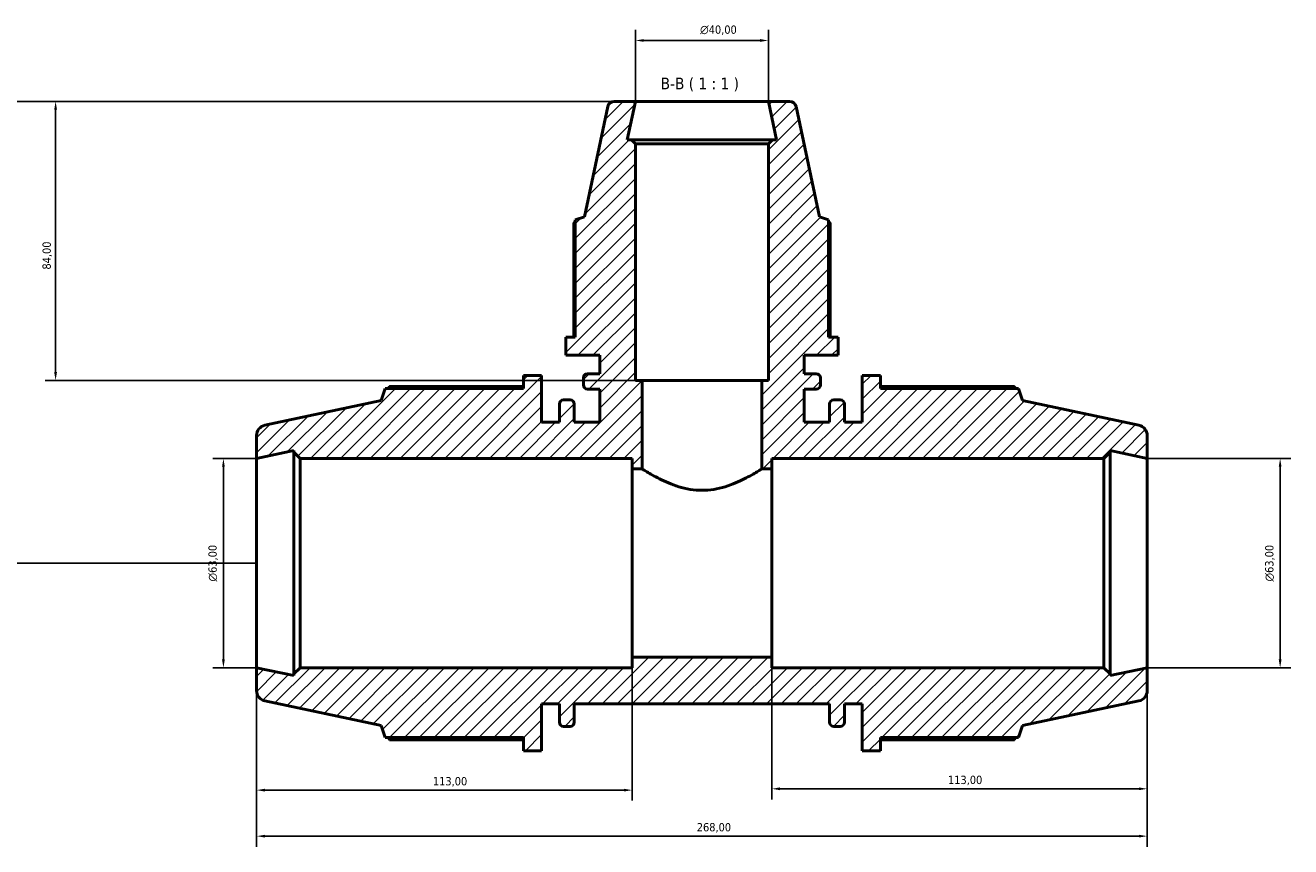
# Model space of a CAD drawing. Header units: millimetres. Extents: x 0 to 1039, y -3 to 953.
# Tile 6 of 8: x 238 to 619, y 705 to 953. Entities that reach past the tile are written whole.
import ezdxf

# ---------------------------------------------------------------- set-up
doc = ezdxf.new("R2010")
doc.units = ezdxf.units.MM
for name, color, linetype, lineweight in [('Dimension (ISO)', 7, 'Continuous', 25), ('Hatch (ISO)', 7, 'Continuous', 18), ('Symbol (ISO)', 7, 'Continuous', 25), ('Visible (ISO)', 7, 'Continuous', 50)]:
    doc.layers.add(name, color=color, linetype=linetype, lineweight=lineweight)
doc.styles.add('Label Text (ISO)', font='tahoma.ttf')
doc.styles.add('Note Text (ISO)', font='tahoma.ttf')
doc.dimstyles.new('Default (ISO)', dxfattribs={"dimtxt": 2.5, "dimasz": 2.5, "dimexe": 3.175, "dimexo": 0, "dimgap": 0.762, "dimtad": 1, "dimrnd": 1e-08, "dimzin": 0, "dimtxsty": 'Note Text (ISO)', "dimcen": 0.09, "dimdle": 10, "dimclrd": 256, "dimclre": 256, "dimclrt": 232, "dimazin": 0, "dimtfac": 1.40208, "dimtmove": 0, "dimatfit": 3, "dimfxl": 1, "dimtolj": 1, "dimtzin": 0, "dimlwd": -1, "dimlwe": -1, "dimarcsym": 0})

# ---------------------------------------------------------------- blocks, each defined once
blk = doc.blocks.new('*D7')
at = {"layer": 'Defpoints', "color": 0, "transparency": 16777216}
for p in [(461.53, 947.99), (421.53, 929.67), (461.53, 929.67)]:
    blk.add_point(p, dxfattribs=at)
at = {"layer": 'Dimension (ISO)', "transparency": 16777216}
for p, q in [((421.53, 929.67), (421.53, 951.17)), ((461.53, 929.67), (461.53, 951.17)), ((424.03, 947.99), (459.03, 947.99))]:
    blk.add_line(p, q, dxfattribs=at)
for points in [[(424.03, 948.41), (424.03, 947.58), (421.53, 947.99)], [(459.03, 948.41), (459.03, 947.58), (461.53, 947.99)]]:
    blk.add_solid(points, dxfattribs=at)
at = {"layer": 'Dimension (ISO)', "color": 232, "true_color": 0xca0064, "transparency": 16777216, "insert": (440.98, 952.52), "char_height": 2.5, "attachment_point": 1, "style": 'Note Text (ISO)'}
blk.add_mtext('\\A1;\\fAIGDT|b0|i0;\\H2.5000;\\ln\\fTahoma|b0|i0;\\H2.5000;40,00', dxfattribs=at)
blk = doc.blocks.new('*D8')
at = {"layer": 'Defpoints', "color": 0, "transparency": 16777216}
for p in [(575.53, 822.17), (575.53, 759.17), (615.53, 759.17)]:
    blk.add_point(p, dxfattribs=at)
at = {"layer": 'Dimension (ISO)', "transparency": 16777216}
for p, q in [((575.53, 822.17), (618.71, 822.17)), ((615.53, 819.67), (615.53, 761.67)), ((575.53, 759.17), (618.71, 759.17))]:
    blk.add_line(p, q, dxfattribs=at)
for points in [[(615.11, 819.67), (615.95, 819.67), (615.53, 822.17)], [(615.11, 761.67), (615.95, 761.67), (615.53, 759.17)]]:
    blk.add_solid(points, dxfattribs=at)
at = {"layer": 'Dimension (ISO)', "color": 232, "true_color": 0xca0064, "transparency": 16777216, "insert": (611.01, 785.12), "char_height": 2.5, "attachment_point": 1, "rotation": 90, "style": 'Note Text (ISO)'}
blk.add_mtext('\\A1;\\fAIGDT|b0|i0;\\H2.5000;\\ln\\fTahoma|b0|i0;\\H2.5000;63,00', dxfattribs=at)
blk = doc.blocks.new('*D9')
at = {"layer": 'Defpoints', "color": 0, "transparency": 16777216}
for p in [(462.53, 762.32), (575.53, 759.17), (462.53, 722.72)]:
    blk.add_point(p, dxfattribs=at)
at = {"layer": 'Dimension (ISO)', "transparency": 16777216}
for p, q in [((462.53, 762.32), (462.53, 719.55)), ((575.53, 759.17), (575.53, 719.55)), ((573.03, 722.72), (465.03, 722.72))]:
    blk.add_line(p, q, dxfattribs=at)
for points in [[(465.03, 723.14), (465.03, 722.3), (462.53, 722.72)], [(573.03, 723.14), (573.03, 722.3), (575.53, 722.72)]]:
    blk.add_solid(points, dxfattribs=at)
at = {"layer": 'Dimension (ISO)', "color": 232, "true_color": 0xca0064, "transparency": 16777216, "insert": (515.58, 726.66), "char_height": 2.5, "attachment_point": 1, "style": 'Note Text (ISO)'}
blk.add_mtext('\\A1;113,00', dxfattribs=at)
blk = doc.blocks.new('*D10')
at = {"layer": 'Defpoints', "color": 0, "transparency": 16777216}
for p in [(420.53, 762.32), (307.53, 759.17), (307.53, 722.32)]:
    blk.add_point(p, dxfattribs=at)
at = {"layer": 'Dimension (ISO)', "transparency": 16777216}
for p, q in [((420.53, 762.32), (420.53, 719.15)), ((307.53, 759.17), (307.53, 719.15)), ((418.03, 722.32), (310.03, 722.32))]:
    blk.add_line(p, q, dxfattribs=at)
for points in [[(310.03, 722.74), (310.03, 721.9), (307.53, 722.32)], [(418.03, 722.74), (418.03, 721.9), (420.53, 722.32)]]:
    blk.add_solid(points, dxfattribs=at)
at = {"layer": 'Dimension (ISO)', "color": 232, "true_color": 0xca0064, "transparency": 16777216, "insert": (360.58, 726.26), "char_height": 2.5, "attachment_point": 1, "style": 'Note Text (ISO)'}
blk.add_mtext('\\A1;113,00', dxfattribs=at)
blk = doc.blocks.new('*D11')
at = {"layer": 'Defpoints', "color": 0, "transparency": 16777216}
for p in [(307.53, 759.17), (575.53, 759.17), (575.53, 708.47)]:
    blk.add_point(p, dxfattribs=at)
at = {"layer": 'Dimension (ISO)', "transparency": 16777216}
for p, q in [((307.53, 759.17), (307.53, 705.29)), ((575.53, 759.17), (575.53, 705.29)), ((310.03, 708.47), (573.03, 708.47))]:
    blk.add_line(p, q, dxfattribs=at)
for points in [[(310.03, 708.88), (310.03, 708.05), (307.53, 708.47)], [(573.03, 708.88), (573.03, 708.05), (575.53, 708.47)]]:
    blk.add_solid(points, dxfattribs=at)
at = {"layer": 'Dimension (ISO)', "color": 232, "true_color": 0xca0064, "transparency": 16777216, "insert": (439.98, 712.41), "char_height": 2.5, "attachment_point": 1, "style": 'Note Text (ISO)'}
blk.add_mtext('\\A1;268,00', dxfattribs=at)
blk = doc.blocks.new('*D12')
at = {"layer": 'Defpoints', "color": 0, "transparency": 16777216}
for p in [(307.53, 822.17), (297.53, 759.17), (307.53, 759.17)]:
    blk.add_point(p, dxfattribs=at)
at = {"layer": 'Dimension (ISO)', "transparency": 16777216}
for p, q in [((307.53, 822.17), (294.36, 822.17)), ((297.53, 819.67), (297.53, 761.67)), ((307.53, 759.17), (294.36, 759.17))]:
    blk.add_line(p, q, dxfattribs=at)
for points in [[(297.11, 819.67), (297.95, 819.67), (297.53, 822.17)], [(297.11, 761.67), (297.95, 761.67), (297.53, 759.17)]]:
    blk.add_solid(points, dxfattribs=at)
at = {"layer": 'Dimension (ISO)', "color": 232, "true_color": 0xca0064, "transparency": 16777216, "insert": (293.01, 785.12), "char_height": 2.5, "attachment_point": 1, "rotation": 90, "style": 'Note Text (ISO)'}
blk.add_mtext('\\A1;\\fAIGDT|b0|i0;\\H2.5000;\\ln\\fTahoma|b0|i0;\\H2.5000;63,00', dxfattribs=at)
blk = doc.blocks.new('*D13')
at = {"layer": 'Defpoints', "color": 0, "transparency": 16777216}
for p in [(421.53, 929.67), (247.03, 845.67), (423.53, 845.67)]:
    blk.add_point(p, dxfattribs=at)
at = {"layer": 'Dimension (ISO)', "transparency": 16777216}
for p, q in [((421.53, 929.67), (243.86, 929.67)), ((247.03, 927.17), (247.03, 848.17)), ((423.53, 845.67), (243.86, 845.67))]:
    blk.add_line(p, q, dxfattribs=at)
for points in [[(246.61, 927.17), (247.45, 927.17), (247.03, 929.67)], [(246.61, 848.17), (247.45, 848.17), (247.03, 845.67)]]:
    blk.add_solid(points, dxfattribs=at)
at = {"layer": 'Dimension (ISO)', "color": 232, "true_color": 0xca0064, "transparency": 16777216, "insert": (243.09, 879.03), "char_height": 2.5, "attachment_point": 1, "rotation": 90, "style": 'Note Text (ISO)'}
blk.add_mtext('\\A1;84,00', dxfattribs=at)
blk = doc.blocks.new('*D14')
at = {"layer": 'Defpoints', "color": 0, "transparency": 16777216}
for p in [(421.53, 929.67), (228.03, 790.67), (307.53, 790.67)]:
    blk.add_point(p, dxfattribs=at)
at = {"layer": 'Dimension (ISO)', "transparency": 16777216}
for p, q in [((421.53, 929.67), (224.86, 929.67)), ((228.03, 927.17), (228.03, 793.17)), ((307.53, 790.67), (224.86, 790.67))]:
    blk.add_line(p, q, dxfattribs=at)
for points in [[(227.61, 927.17), (228.45, 927.17), (228.03, 929.67)], [(227.61, 793.17), (228.45, 793.17), (228.03, 790.67)]]:
    blk.add_solid(points, dxfattribs=at)
at = {"layer": 'Dimension (ISO)', "color": 232, "true_color": 0xca0064, "transparency": 16777216, "insert": (224.1, 858.72), "char_height": 2.5, "attachment_point": 1, "rotation": 90, "style": 'Note Text (ISO)'}
blk.add_mtext('\\A1;139,00', dxfattribs=at)

msp = doc.modelspace()

# ---------------------------------------------------------------- hatches: boundary and pattern name
at = {"layer": 'Hatch (ISO)'}
h = msp.add_hatch(dxfattribs=at)
h.set_pattern_fill('ANSI31', color=256, scale=25.4, style=0)
h.set_pattern_definition([(45, (0, 0), (-2.245064, 2.245064), [])])
edge = h.paths.add_edge_path()
edge.add_ellipse((572.381, 752.272), major_axis=(0.655, -3.081), ratio=1, start_angle=0, end_angle=78)
edge.add_line((575.531, 752.272), (575.531, 759.171))
edge.add_line((575.531, 759.171), (564.365, 756.798))
edge.add_line((564.365, 756.798), (564.365, 757.281))
edge.add_line((564.365, 757.281), (562.475, 759.171))
edge.add_line((562.475, 759.171), (462.531, 759.171))
edge.add_line((462.531, 759.171), (462.531, 762.321))
edge.add_line((462.531, 762.321), (420.531, 762.321))
edge.add_line((420.531, 762.321), (420.531, 759.171))
edge.add_line((420.531, 759.171), (320.588, 759.171))
edge.add_line((320.588, 759.171), (318.698, 757.281))
edge.add_line((318.698, 757.281), (318.698, 756.798))
edge.add_line((318.698, 756.798), (307.531, 759.171))
edge.add_line((307.531, 759.171), (307.531, 752.272))
edge.add_ellipse((310.681, 752.272), major_axis=(-3.15, 0), ratio=1, start_angle=0, end_angle=78)
edge.add_line((310.026, 749.191), (345.051, 741.746))
edge.add_line((345.051, 741.746), (346.227, 738.126))
edge.add_line((346.227, 738.126), (387.825, 738.126))
edge.add_line((387.825, 738.126), (387.825, 734.171))
edge.add_line((387.825, 734.171), (393.291, 734.171))
edge.add_line((393.291, 734.171), (393.291, 748.296))
edge.add_line((393.291, 748.296), (398.651, 748.296))
edge.add_line((398.651, 748.296), (398.651, 742.776))
edge.add_ellipse((399.911, 742.776), major_axis=(-1.26, 0), ratio=1, start_angle=0, end_angle=90)
edge.add_line((399.911, 741.516), (401.858, 741.516))
edge.add_ellipse((401.858, 742.776), major_axis=(0, -1.26), ratio=1, start_angle=0, end_angle=90)
edge.add_line((403.118, 742.776), (403.118, 748.296))
edge.add_line((403.118, 748.296), (479.945, 748.296))
edge.add_line((479.945, 748.296), (479.945, 742.776))
edge.add_ellipse((481.205, 742.776), major_axis=(-1.26, 0), ratio=1, start_angle=0, end_angle=90)
edge.add_line((481.205, 741.516), (483.151, 741.516))
edge.add_ellipse((483.151, 742.776), major_axis=(0, -1.26), ratio=1, start_angle=0, end_angle=90)
edge.add_line((484.411, 742.776), (484.411, 748.296))
edge.add_line((484.411, 748.296), (489.771, 748.296))
edge.add_line((489.771, 748.296), (489.771, 734.171))
edge.add_line((489.771, 734.171), (495.238, 734.171))
edge.add_line((495.238, 734.171), (495.238, 738.126))
edge.add_line((495.238, 738.126), (536.835, 738.126))
edge.add_line((536.835, 738.126), (538.011, 741.746))
edge.add_line((538.011, 741.746), (573.036, 749.191))
edge = h.paths.add_edge_path()
edge.add_line((462.731, 918.088), (461.531, 916.888))
edge.add_line((461.531, 916.888), (461.531, 845.671))
edge.add_line((461.531, 845.671), (459.531, 845.671))
edge.add_line((459.531, 845.671), (459.531, 819.021))
edge.add_line((459.531, 819.021), (462.531, 819.021))
edge.add_line((462.531, 819.021), (462.531, 822.171))
edge.add_line((462.531, 822.171), (562.475, 822.171))
edge.add_line((562.475, 822.171), (564.365, 824.061))
edge.add_line((564.365, 824.061), (564.365, 824.545))
edge.add_line((564.365, 824.545), (575.531, 822.171))
edge.add_line((575.531, 822.171), (575.531, 829.071))
edge.add_ellipse((572.381, 829.071), major_axis=(3.15, 0), ratio=1, start_angle=0, end_angle=78)
edge.add_line((573.036, 832.152), (538.011, 839.597))
edge.add_line((538.011, 839.597), (536.835, 843.216))
edge.add_line((536.835, 843.216), (495.238, 843.216))
edge.add_line((495.238, 843.216), (495.238, 847.171))
edge.add_line((495.238, 847.171), (489.771, 847.171))
edge.add_line((489.771, 847.171), (489.771, 833.046))
edge.add_line((489.771, 833.046), (484.411, 833.046))
edge.add_line((484.411, 833.046), (484.411, 838.566))
edge.add_ellipse((483.151, 838.566), major_axis=(1.26, 0), ratio=1, start_angle=0, end_angle=90)
edge.add_line((483.151, 839.826), (481.205, 839.826))
edge.add_ellipse((481.205, 838.566), major_axis=(0, 1.26), ratio=1, start_angle=0, end_angle=90)
edge.add_line((479.945, 838.566), (479.945, 833.046))
edge.add_line((479.945, 833.046), (472.281, 833.046))
edge.add_line((472.281, 833.046), (472.281, 843.028))
edge.add_line((472.281, 843.028), (475.941, 843.028))
edge.add_ellipse((475.941, 844.288), major_axis=(0, -1.26), ratio=1, start_angle=0, end_angle=90)
edge.add_line((477.201, 844.288), (477.201, 846.401))
edge.add_ellipse((475.941, 846.401), major_axis=(1.26, 0), ratio=1, start_angle=0, end_angle=90)
edge.add_line((475.941, 847.661), (472.281, 847.661))
edge.add_line((472.281, 847.661), (472.281, 853.221))
edge.add_line((472.281, 853.221), (482.531, 853.221))
edge.add_line((482.531, 853.221), (482.531, 858.688))
edge.add_line((482.531, 858.688), (479.661, 858.688))
edge.add_line((479.661, 858.688), (479.661, 894.03))
edge.add_line((479.661, 894.03), (476.918, 894.921))
edge.add_line((476.918, 894.921), (469.868, 928.087))
edge.add_ellipse((467.912, 927.671), major_axis=(1.956, 0.416), ratio=1, start_angle=0, end_angle=78)
edge.add_line((467.912, 929.671), (461.531, 929.671))
edge.add_line((461.531, 929.671), (463.993, 918.088))
edge.add_line((463.993, 918.088), (462.731, 918.088))
edge = h.paths.add_edge_path()
edge.add_line((421.531, 916.888), (420.331, 918.088))
edge.add_line((420.331, 918.088), (419.069, 918.088))
edge.add_line((419.069, 918.088), (421.531, 929.671))
edge.add_line((421.531, 929.671), (415.151, 929.671))
edge.add_ellipse((415.151, 927.671), major_axis=(0, 2), ratio=1, start_angle=0, end_angle=78)
edge.add_line((413.194, 928.087), (406.145, 894.921))
edge.add_line((406.145, 894.921), (403.401, 894.03))
edge.add_line((403.401, 894.03), (403.401, 858.688))
edge.add_line((403.401, 858.688), (400.531, 858.688))
edge.add_line((400.531, 858.688), (400.531, 853.221))
edge.add_line((400.531, 853.221), (410.781, 853.221))
edge.add_line((410.781, 853.221), (410.781, 847.661))
edge.add_line((410.781, 847.661), (407.121, 847.661))
edge.add_ellipse((407.121, 846.401), major_axis=(0, 1.26), ratio=1, start_angle=0, end_angle=90)
edge.add_line((405.861, 846.401), (405.861, 844.288))
edge.add_ellipse((407.121, 844.288), major_axis=(-1.26, 0), ratio=1, start_angle=0, end_angle=90)
edge.add_line((407.121, 843.028), (410.781, 843.028))
edge.add_line((410.781, 843.028), (410.781, 833.046))
edge.add_line((410.781, 833.046), (403.118, 833.046))
edge.add_line((403.118, 833.046), (403.118, 838.566))
edge.add_ellipse((401.858, 838.566), major_axis=(1.26, 0), ratio=1, start_angle=0, end_angle=90)
edge.add_line((401.858, 839.826), (399.911, 839.826))
edge.add_ellipse((399.911, 838.566), major_axis=(0, 1.26), ratio=1, start_angle=0, end_angle=90)
edge.add_line((398.651, 838.566), (398.651, 833.046))
edge.add_line((398.651, 833.046), (393.291, 833.046))
edge.add_line((393.291, 833.046), (393.291, 847.171))
edge.add_line((393.291, 847.171), (387.825, 847.171))
edge.add_line((387.825, 847.171), (387.825, 843.216))
edge.add_line((387.825, 843.216), (346.227, 843.216))
edge.add_line((346.227, 843.216), (345.051, 839.597))
edge.add_line((345.051, 839.597), (310.026, 832.152))
edge.add_ellipse((310.681, 829.071), major_axis=(-0.655, 3.081), ratio=1, start_angle=0, end_angle=78)
edge.add_line((307.531, 829.071), (307.531, 822.171))
edge.add_line((307.531, 822.171), (318.698, 824.545))
edge.add_line((318.698, 824.545), (318.698, 824.061))
edge.add_line((318.698, 824.061), (320.588, 822.171))
edge.add_line((320.588, 822.171), (420.531, 822.171))
edge.add_line((420.531, 822.171), (420.531, 819.021))
edge.add_line((420.531, 819.021), (423.531, 819.021))
edge.add_line((423.531, 819.021), (423.531, 845.671))
edge.add_line((423.531, 845.671), (421.531, 845.671))
edge.add_line((421.531, 845.671), (421.531, 916.888))

# ---------------------------------------------------------------- linework, layer by layer
at = {"layer": 'Visible (ISO)'}
for p, q in [((421.531, 929.671), (415.151, 929.671)), ((419.069, 918.088), (421.531, 929.671)), ((461.531, 929.671), (421.531, 929.671)), ((467.912, 929.671), (461.531, 929.671)), ((461.531, 929.671), (463.993, 918.088)), ((413.194, 928.087), (406.145, 894.921)), ((476.918, 894.921), (469.868, 928.087)), ((420.331, 918.088), (419.069, 918.088)), ((421.531, 916.888), (420.331, 918.088)), ((462.731, 918.088), (420.331, 918.088)), ((462.731, 918.088), (461.531, 916.888)), ((463.993, 918.088), (462.731, 918.088)), ((421.531, 845.671), (421.531, 916.888)), ((421.531, 916.888), (461.531, 916.888)), ((461.531, 916.888), (461.531, 845.671)), ((406.145, 894.921), (403.401, 894.03)), ((479.661, 894.03), (476.918, 894.921)), ((402.953, 893.097), (402.953, 858.688)), ((403.401, 894.03), (403.401, 858.688)), ((479.661, 858.688), (479.661, 894.03)), ((480.109, 858.688), (480.109, 893.097)), ((403.401, 858.688), (400.531, 858.688)), ((400.531, 858.688), (400.531, 853.221)), ((482.531, 858.688), (479.661, 858.688)), ((482.531, 853.221), (482.531, 858.688)), ((400.531, 853.221), (410.781, 853.221)), ((410.781, 853.221), (410.781, 847.661)), ((472.281, 847.661), (472.281, 853.221)), ((472.281, 853.221), (482.531, 853.221)), ((393.291, 847.171), (387.825, 847.171)), ((387.825, 847.171), (387.825, 843.216)), ((393.291, 833.046), (393.291, 847.171)), ((405.861, 846.401), (405.861, 844.288)), ((410.781, 847.661), (407.121, 847.661)), ((423.531, 845.671), (421.531, 845.671)), ((423.531, 819.021), (423.531, 845.671)), ((459.531, 845.671), (423.531, 845.671)), ((461.531, 845.671), (459.531, 845.671)), ((459.531, 845.671), (459.531, 819.021)), ((475.941, 847.661), (472.281, 847.661)), ((477.201, 844.288), (477.201, 846.401)), ((495.238, 847.171), (489.771, 847.171)), ((489.771, 847.171), (489.771, 833.046)), ((495.238, 843.216), (495.238, 847.171)), ((346.227, 843.216), (345.051, 839.597)), ((387.825, 843.216), (346.227, 843.216)), ((387.825, 843.834), (347.512, 843.834)), ((407.121, 843.028), (410.781, 843.028)), ((410.781, 843.028), (410.781, 833.046)), ((472.281, 833.046), (472.281, 843.028)), ((472.281, 843.028), (475.941, 843.028)), ((535.55, 843.834), (495.238, 843.834)), ((536.835, 843.216), (495.238, 843.216)), ((538.011, 839.597), (536.835, 843.216)), ((345.051, 839.597), (310.026, 832.152)), ((398.651, 838.566), (398.651, 833.046)), ((401.858, 839.826), (399.911, 839.826)), ((403.118, 833.046), (403.118, 838.566)), ((479.945, 838.566), (479.945, 833.046)), ((483.151, 839.826), (481.205, 839.826)), ((484.411, 833.046), (484.411, 838.566)), ((573.036, 832.152), (538.011, 839.597)), ((398.651, 833.046), (393.291, 833.046)), ((410.781, 833.046), (403.118, 833.046)), ((479.945, 833.046), (472.281, 833.046)), ((489.771, 833.046), (484.411, 833.046)), ((307.531, 829.071), (307.531, 822.171)), ((575.531, 822.171), (575.531, 829.071)), ((307.531, 822.171), (318.698, 824.545)), ((318.698, 824.545), (318.698, 824.061)), ((318.698, 824.061), (320.588, 822.171)), ((318.698, 824.061), (318.698, 757.281)), ((562.475, 822.171), (564.365, 824.061)), ((564.365, 824.061), (564.365, 824.545)), ((564.365, 824.545), (575.531, 822.171)), ((564.365, 757.281), (564.365, 824.061)), ((307.531, 759.171), (307.531, 822.171)), ((320.588, 822.171), (420.531, 822.171)), ((320.588, 759.171), (320.588, 822.171)), ((420.531, 822.171), (420.531, 819.021)), ((420.531, 819.021), (423.531, 819.021)), ((420.531, 819.021), (420.531, 762.321)), ((459.531, 819.021), (462.531, 819.021)), ((462.531, 819.021), (462.531, 822.171)), ((462.531, 822.171), (562.475, 822.171)), ((462.531, 762.321), (462.531, 819.021)), ((562.475, 822.171), (562.475, 759.171)), ((575.531, 759.171), (575.531, 822.171)), ((462.531, 762.321), (420.531, 762.321)), ((420.531, 762.321), (420.531, 759.171)), ((462.531, 759.171), (462.531, 762.321)), ((318.698, 756.798), (307.531, 759.171)), ((307.531, 759.171), (307.531, 752.272)), ((320.588, 759.171), (318.698, 757.281)), ((420.531, 759.171), (320.588, 759.171)), ((562.475, 759.171), (462.531, 759.171)), ((564.365, 757.281), (562.475, 759.171)), ((575.531, 759.171), (564.365, 756.798)), ((575.531, 752.272), (575.531, 759.171)), ((318.698, 757.281), (318.698, 756.798)), ((564.365, 756.798), (564.365, 757.281)), ((310.026, 749.191), (345.051, 741.746)), ((393.291, 734.171), (393.291, 748.296)), ((393.291, 748.296), (398.651, 748.296)), ((398.651, 748.296), (398.651, 742.776)), ((403.118, 742.776), (403.118, 748.296)), ((403.118, 748.296), (479.945, 748.296)), ((479.945, 748.296), (479.945, 742.776)), ((484.411, 742.776), (484.411, 748.296)), ((484.411, 748.296), (489.771, 748.296)), ((489.771, 748.296), (489.771, 734.171)), ((538.011, 741.746), (573.036, 749.191)), ((345.051, 741.746), (346.227, 738.126)), ((399.911, 741.516), (401.858, 741.516)), ((481.205, 741.516), (483.151, 741.516)), ((536.835, 738.126), (538.011, 741.746)), ((346.227, 738.126), (387.825, 738.126)), ((347.512, 737.509), (387.825, 737.509)), ((387.825, 738.126), (387.825, 734.171)), ((495.238, 734.171), (495.238, 738.126)), ((495.238, 738.126), (536.835, 738.126)), ((495.238, 737.509), (535.55, 737.509)), ((387.825, 734.171), (393.291, 734.171)), ((489.771, 734.171), (495.238, 734.171))]:
    msp.add_line(p, q, dxfattribs=at)
for centre, radius, start, end in [((415.151, 927.671), 2, 90, 168), ((467.912, 927.671), 2, 12, 90), ((407.121, 846.401), 1.26, 90, 180), ((475.941, 846.401), 1.26, 0, 90), ((407.121, 844.288), 1.26, 180, 270), ((475.941, 844.288), 1.26, 270, 0), ((399.911, 838.566), 1.26, 90, 180), ((401.858, 838.566), 1.26, 0, 90), ((481.205, 838.566), 1.26, 90, 180), ((483.151, 838.566), 1.26, 0, 90), ((310.681, 829.071), 3.15, 102, 180), ((572.381, 829.071), 3.15, 0, 78), ((310.681, 752.272), 3.15, 180, 258), ((572.381, 752.272), 3.15, 282, 0), ((399.911, 742.776), 1.26, 180, 270), ((401.858, 742.776), 1.26, 270, 0), ((481.205, 742.776), 1.26, 180, 270), ((483.151, 742.776), 1.26, 270, 0)]:
    msp.add_arc(centre, radius, start, end, dxfattribs=at)
for points, weights in [([(403.401, 893.33), (403.179, 893.216), (402.953, 893.097)], [1.00118778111, 1.00066784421, 1]), ([(480.109, 893.097), (479.883, 893.216), (479.661, 893.33)], [1, 1.00066784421, 1.00118778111]), ([(347.512, 843.834), (347.35, 843.522), (347.192, 843.216)], [1, 1.00065140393, 1.00115488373]), ([(535.87, 843.216), (535.713, 843.522), (535.55, 843.834)], [1.00115488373, 1.00065140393, 1]), ([(347.192, 738.126), (347.35, 737.82), (347.512, 737.509)], [1.00115488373, 1.00065140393, 1]), ([(535.55, 737.509), (535.713, 737.82), (535.87, 738.126)], [1, 1.00065140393, 1.00115488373])]:
    msp.add_rational_spline(points, weights, degree=2, dxfattribs=at)
msp.add_open_spline([(423.531, 819.021), (423.531, 819.021), (423.646, 818.948), (424.119, 818.651), (424.477, 818.428), (425.407, 817.867), (425.981, 817.528), (427.29, 816.791), (428.026, 816.394), (430.371, 815.216), (432.347, 814.329), (435.646, 813.327), (436.802, 813.049), (439.157, 812.672), (440.355, 812.574), (442.708, 812.574), (443.906, 812.672), (446.26, 813.049), (447.416, 813.327), (450.716, 814.329), (452.691, 815.216), (455.036, 816.394), (455.772, 816.791), (457.082, 817.528), (457.655, 817.867), (458.586, 818.428), (458.943, 818.651), (459.416, 818.948), (459.531, 819.021), (459.531, 819.021)], degree=3, knots=[2.8112998, 2.8112998, 2.8112998, 2.8112998, 3.1612024, 3.1612024, 3.511105, 3.511105, 3.8610076, 3.8610076, 4.2109102, 4.2109102, 4.9167549, 4.9167549, 5.2696772, 5.2696772, 5.6225996, 5.6225996, 5.9755219, 5.9755219, 6.3284443, 6.3284443, 7.0342889, 7.0342889, 7.3841915, 7.3841915, 7.7340941, 7.7340941, 8.0839968, 8.0839968, 8.4338994, 8.4338994, 8.4338994, 8.4338994], dxfattribs=at)

# ---------------------------------------------------------------- texts
at = {"layer": 'Symbol (ISO)', "insert": (429.092, 932.671), "char_height": 3.5, "attachment_point": 7, "style": 'Label Text (ISO)'}
msp.add_mtext('B-B ( 1 : 1 )', dxfattribs=at)

# ---------------------------------------------------------------- dimensions: what is measured, and where the dimension line sits
at = {"layer": 'Dimension (ISO)'}
for base, p1, p2, angle, picture, middle in [((461.531, 947.995), (421.531, 929.671), (461.531, 929.671), 180, '*D7', (446.531, 947.995)), ((297.531, 759.171), (307.531, 822.171), (307.531, 759.171), 90, '*D12', (297.531, 790.671)), ((615.531, 759.171), (575.531, 822.171), (575.531, 759.171), 90, '*D8', (615.531, 790.671))]:
    dim = msp.add_linear_dim(base=base, p1=p1, p2=p2, angle=angle, text='\\fAIGDT|b0|i0;\\H2.5000;\\ln\\fTahoma|b0|i0;\\H2.5000;<>', dimstyle='Default (ISO)', override={"dimdec": 2, "dimtp": 0, "dimtm": 0, "dimtdec": 2, "dimtofl": 0, "dimatfit": 1}, dxfattribs=at)
    dim.commit()
    dim.dimension.update_dxf_attribs({"geometry": picture, "text_midpoint": middle, "dimtype": 160})
for base, p1, p2, angle, picture, middle in [((228.031, 790.671), (421.531, 929.671), (307.531, 790.671), 90, '*D14', (228.031, 863.671)), ((247.031, 845.671), (421.531, 929.671), (423.531, 845.671), 270, '*D13', (247.031, 883.171)), ((462.531, 722.72), (575.531, 759.171), (462.531, 762.321), 180, '*D9', (520.531, 722.72)), ((575.531, 708.466), (307.531, 759.171), (575.531, 759.171), 180, '*D11', (445.031, 708.466))]:
    dim = msp.add_linear_dim(base=base, p1=p1, p2=p2, angle=angle, dimstyle='Default (ISO)', override={"dimdec": 2, "dimtp": 0, "dimtm": 0, "dimtdec": 2, "dimtofl": 0, "dimatfit": 1}, dxfattribs=at)
    dim.commit()
    dim.dimension.update_dxf_attribs({"geometry": picture, "text_midpoint": middle, "dimtype": 160})
dim = msp.add_linear_dim(base=(307.531, 722.321), p1=(420.531, 762.321), p2=(307.531, 759.171), dimstyle='Default (ISO)', override={"dimdec": 2, "dimtp": 0, "dimtm": 0, "dimtdec": 2, "dimtofl": 0, "dimatfit": 1}, dxfattribs=at)
dim.commit()
dim.dimension.update_dxf_attribs({"geometry": '*D10', "text_midpoint": (365.531, 722.321), "dimtype": 160})

doc.saveas('drawing.dxf')
